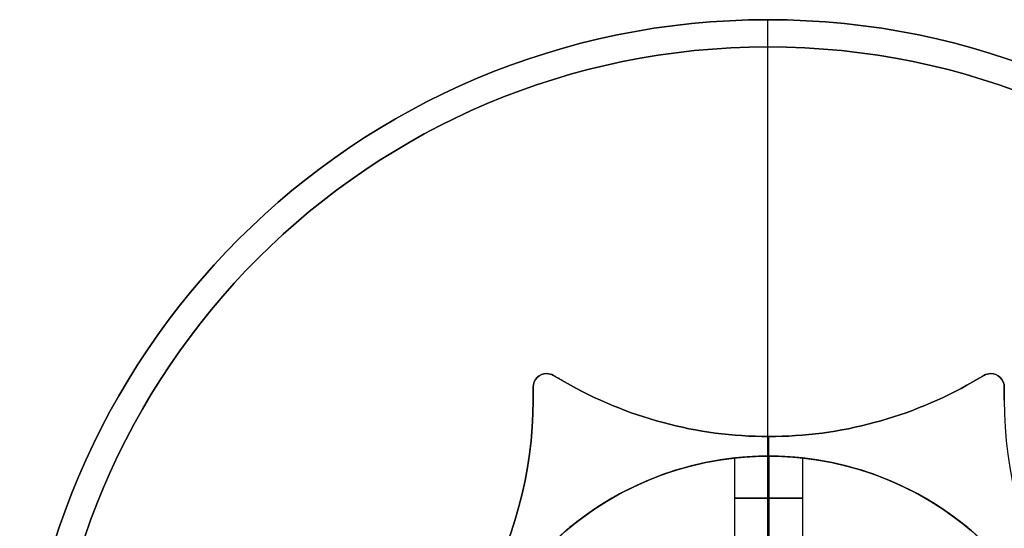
# Model space of a CAD drawing. Header units: millimetres. Extents: x -27.5 to 27.5, y -27.5 to 27.5.
# Tile 5 of 6: x -27.5 to 8.7, y 8.8 to 27.5. Entities that reach past the tile are written whole.
import ezdxf

# ---------------------------------------------------------------- set-up
doc = ezdxf.new("R2010")
doc.units = ezdxf.units.MM
for name, color, linetype in [('Capa 01', 7, 'Continuous'), ('Layer 01', 7, 'Continuous'), ('LUZ', 7, 'Continuous'), ('METAL NEGRO', 7, 'Continuous')]:
    doc.layers.add(name, color=color, linetype=linetype)

# ---------------------------------------------------------------- blocks, each defined once
blk = doc.blocks.new('Block 11')
at = {"layer": 'Layer 01'}
for p, q in [((-4435.468, 260.94, 2649.758), (-4435.468, 263.965, 2649.758)), ((-4434.218, 261.033, 2647.258), (-4434.218, 264.033, 2647.258)), ((-4432.968, 260.94, 2649.758), (-4432.968, 263.965, 2649.758))]:
    blk.add_line(p, q, dxfattribs=at)
for centre, start, end in [((-4434.218, 252.533, 2647.258), 90, 270), ((-4434.218, 252.533, 2652.508), 90, 180), ((-4434.218, 252.533, 2649.883), 96.2088, 263.7912), ((-4434.218, 252.533, 2652.508), 360, 90), ((-4434.218, 252.533, 2647.258), 270, 90), ((-4434.218, 252.533, 2649.883), 276.2083, 83.7914)]:
    blk.add_arc(centre, 11.5, start, end, dxfattribs=at)
at = {"layer": 'Layer 01', "extrusion": (0, 0, -1)}
for centre, start, end in [((4434.218, 252.533, -2652.508), 0, 90), ((4434.218, 252.533, -2647.258), 270, 90), ((4434.218, 252.533, -2652.508), 90, 180), ((4434.218, 252.533, -2647.258), 90, 270)]:
    blk.add_arc(centre, 11.5, start, end, dxfattribs=at)
at = {"layer": 'Layer 01', "extrusion": (0, 1, 0)}
for start, end in [(270, 90), (90, 270)]:
    blk.add_arc((4434.218, 2649.758, 262.487), 1.25, start, end, dxfattribs=at)
at = {"layer": 'Layer 01'}
for points, knots in [([(-4434.218, 264.033, 2651.008), (-4434.381, 264.033, 2651.008), (-4434.546, 264.029, 2650.976), (-4434.847, 264.017, 2650.851), (-4434.986, 264.008, 2650.758), (-4435.217, 263.99, 2650.528), (-4435.31, 263.981, 2650.389), (-4435.435, 263.968, 2650.087), (-4435.468, 263.965, 2649.924), (-4435.468, 263.965, 2649.594), (-4435.436, 263.968, 2649.432), (-4435.311, 263.981, 2649.129), (-4435.218, 263.99, 2648.99), (-4434.988, 264.008, 2648.76), (-4434.848, 264.016, 2648.667), (-4434.548, 264.029, 2648.542), (-4434.384, 264.033, 2648.508), (-4434.218, 264.033, 2648.508)], [0, 0, 0, 0, 0.494393, 0.494393, 0.988786, 0.988786, 1.483179, 1.483179, 1.977572, 1.977572, 2.471965, 2.471965, 2.966358, 2.966358, 3.460751, 3.460751, 3.955144, 3.955144, 3.955144, 3.955144]), ([(-4434.218, 264.033, 2651.008), (-4434.381, 264.033, 2651.008), (-4434.546, 264.029, 2650.976), (-4434.847, 264.017, 2650.851), (-4434.986, 264.008, 2650.758), (-4435.217, 263.99, 2650.528), (-4435.31, 263.981, 2650.389), (-4435.435, 263.968, 2650.087), (-4435.468, 263.965, 2649.924), (-4435.468, 263.965, 2649.594), (-4435.436, 263.968, 2649.432), (-4435.311, 263.981, 2649.129), (-4435.218, 263.99, 2648.99), (-4434.988, 264.008, 2648.76), (-4434.848, 264.016, 2648.667), (-4434.548, 264.029, 2648.542), (-4434.384, 264.033, 2648.508), (-4434.218, 264.033, 2648.508)], [-3.955144, -3.955144, -3.955144, -3.955144, -3.460751, -3.460751, -2.966358, -2.966358, -2.471965, -2.471965, -1.977572, -1.977572, -1.483179, -1.483179, -0.988786, -0.988786, -0.494393, -0.494393, 0, 0, 0, 0]), ([(-4434.218, 264.033, 2648.508), (-4434.053, 264.033, 2648.508), (-4433.891, 264.029, 2648.541), (-4433.588, 264.016, 2648.666), (-4433.449, 264.008, 2648.759), (-4433.219, 263.99, 2648.99), (-4433.126, 263.981, 2649.129), (-4433.001, 263.968, 2649.43), (-4432.968, 263.965, 2649.595), (-4432.968, 263.965, 2649.839), (-4432.976, 263.965, 2649.922), (-4433.008, 263.969, 2650.083), (-4433.032, 263.971, 2650.161), (-4433.126, 263.981, 2650.388), (-4433.218, 263.99, 2650.525), (-4433.451, 264.008, 2650.759), (-4433.588, 264.016, 2650.85), (-4433.815, 264.026, 2650.944), (-4433.893, 264.028, 2650.968), (-4434.054, 264.032, 2651), (-4434.137, 264.033, 2651.008), (-4434.218, 264.033, 2651.008)], [-3.950447, -3.950447, -3.950447, -3.950447, -3.456641, -3.456641, -2.962835, -2.962835, -2.469029, -2.469029, -1.975223, -1.975223, -1.728321, -1.728321, -1.481418, -1.481418, -0.987612, -0.987612, -0.493806, -0.493806, -0.246903, -0.246903, 0, 0, 0, 0]), ([(-4434.218, 264.033, 2648.508), (-4434.053, 264.033, 2648.508), (-4433.891, 264.029, 2648.541), (-4433.588, 264.016, 2648.666), (-4433.449, 264.008, 2648.759), (-4433.219, 263.99, 2648.99), (-4433.126, 263.981, 2649.129), (-4433.001, 263.968, 2649.43), (-4432.968, 263.965, 2649.595), (-4432.968, 263.965, 2649.839), (-4432.976, 263.965, 2649.922), (-4433.008, 263.969, 2650.083), (-4433.032, 263.971, 2650.161), (-4433.126, 263.981, 2650.388), (-4433.218, 263.99, 2650.525), (-4433.451, 264.008, 2650.759), (-4433.588, 264.016, 2650.85), (-4433.815, 264.026, 2650.944), (-4433.893, 264.028, 2650.968), (-4434.054, 264.032, 2651), (-4434.137, 264.033, 2651.008), (-4434.218, 264.033, 2651.008)], [0, 0, 0, 0, 0.493806, 0.493806, 0.987612, 0.987612, 1.481418, 1.481418, 1.975223, 1.975223, 2.222126, 2.222126, 2.469029, 2.469029, 2.962835, 2.962835, 3.456641, 3.456641, 3.703544, 3.703544, 3.950447, 3.950447, 3.950447, 3.950447])]:
    blk.add_open_spline(points, degree=3, knots=knots, dxfattribs=at)
for points in [[(-4434.218, 264.033, 2651.008), (-4434.218, 261.033, 2651.008)], [(-4434.218, 261.033, 2648.508), (-4434.218, 264.033, 2648.508)], [(-4434.218, 264.033, 2652.508), (-4434.218, 264.033, 2651.008)], [(-4434.218, 264.033, 2648.508), (-4434.218, 264.033, 2647.258)], [(-4434.218, 264.033, 2647.258), (-4434.218, 264.033, 2648.508)], [(-4434.218, 264.033, 2651.008), (-4434.218, 264.033, 2652.508)], [(-4434.218, 264.033, 2648.508), (-4434.218, 261.033, 2648.508)], [(-4434.218, 261.033, 2651.008), (-4434.218, 264.033, 2651.008)]]:
    blk.add_open_spline(points, degree=1, dxfattribs=at)
blk.add_rational_spline([(-4434.218, 264.033, 2652.508), (-4434.218, 264.033, 2661.941), (-4434.218, 254.783, 2663.786)], [1, 0.746414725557, 0.931934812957], degree=2, dxfattribs=at)

msp = doc.modelspace()

# ---------------------------------------------------------------- linework, layer by layer
at = {"layer": 'Capa 01'}
for p, q in [((-0.029, 27.533, 1111.75), (-0.029, 27.533, 926.75)), ((-0.029, 26.533, 1111.75), (-0.029, 27.533, 1111.75)), ((-0.029, 6.033, 926.75), (-0.029, 27.533, 926.75)), ((-0.029, 26.533, 1111.75), (-0.029, 26.533, 927.75)), ((-0.029, 5.033, 927.75), (-0.029, 26.533, 927.75))]:
    msp.add_line(p, q, dxfattribs=at)
at = {"layer": 'Capa 01', "extrusion": (0, 0, -1)}
for centre, radius in [((0.029, 0.033, -1111.75), 27.5), ((0.029, 0.033, -1019.25), 27.5), ((0.029, 0.033, -1111.75), 26.5), ((0.029, 0.033, -1019.75), 26.5)]:
    msp.add_arc(centre, radius, 0, 180, dxfattribs=at)
at = {"layer": 'Capa 01'}
for centre, radius in [((-0.029, 0.033, 926.75), 27.5), ((-0.029, 0.033, 927.75), 26.5)]:
    msp.add_arc(centre, radius, 0, 180, dxfattribs=at)
at = {"layer": 'LUZ'}
for p, q in [((-7.91, 14.467, 316.75), (-7.5, 14.23, 316.75)), ((-7.705, 14.349, 616.75), (-7.705, 14.349, 16.75)), ((7.5, 14.23, 316.75), (7.91, 14.467, 316.75)), ((7.705, 14.349, 616.75), (7.705, 14.349, 16.75)), ((-8.66, 14.034, 316.75), (-8.66, 13.56, 316.75)), ((-8.66, 13.797, 16.75), (-8.66, 13.797, 616.75)), ((8.66, 13.56, 316.75), (8.66, 14.034, 316.75)), ((8.66, 13.797, 16.75), (8.66, 13.797, 616.75)), ((0, 8.4, 16.75), (0, 12.221, 16.75)), ((0, 8.4, 616.75), (0, 12.221, 616.75))]:
    msp.add_line(p, q, dxfattribs=at)
for centre, radius, start, end in [((-8.16, 14.034, 616.75), 0.5, 90, 180), ((-8.16, 14.034, 16.75), 0.5, 60, 90), ((8.16, 14.034, 616.75), 0.5, 90, 120), ((8.16, 14.034, 16.75), 0.5, 0, 90), ((0, 27.221, 16.75), 15, 240, 270), ((0, 27.221, 316.75), 15, 240, 270), ((0, 27.221, 16.75), 15, 270, 300), ((0, 27.221, 316.75), 15, 270, 300), ((-23.66, 13.56, 16.75), 15, 300, 0), ((-23.66, 13.56, 316.75), 15, 300, 0), ((23.66, 13.56, 16.75), 15, 180, 240), ((23.66, 13.56, 316.75), 15, 180, 240)]:
    msp.add_arc(centre, radius, start, end, dxfattribs=at)
at = {"layer": 'LUZ', "extrusion": (0, 0, -1)}
for centre, radius, start, end in [((8.16, 14.034, -16.75), 0.5, 0, 90), ((8.16, 14.034, -316.75), 0.5, 0, 90), ((8.16, 14.034, -616.75), 0.5, 90, 120), ((8.16, 14.034, -316.75), 0.5, 90, 120), ((-8.16, 14.034, -16.75), 0.5, 60, 90), ((-8.16, 14.034, -316.75), 0.5, 60, 90), ((-8.16, 14.034, -616.75), 0.5, 90, 180), ((-8.16, 14.034, -316.75), 0.5, 90, 180), ((0, 27.221, -616.75), 15, 270, 300), ((0, 27.221, -616.75), 15, 240, 270), ((23.66, 13.56, -616.75), 15, 180, 240)]:
    msp.add_arc(centre, radius, start, end, dxfattribs=at)
at = {"layer": 'LUZ'}
for points in [[(-8.16, 14.534, 16.75), (-8.16, 14.534, 616.75)], [(8.16, 14.534, 16.75), (8.16, 14.534, 616.75)], [(-7.91, 14.467, 616.75), (-7.91, 14.467, 16.75)], [(-7.5, 14.23, 616.75), (-7.91, 14.467, 616.75)], [(-7.91, 14.467, 16.75), (-7.5, 14.23, 16.75)], [(-7.5, 14.23, 616.75), (-7.5, 14.23, 16.75)], [(7.91, 14.467, 16.75), (7.5, 14.23, 16.75)], [(7.5, 14.23, 616.75), (7.91, 14.467, 616.75)], [(7.5, 14.23, 16.75), (7.5, 14.23, 616.75)], [(7.91, 14.467, 616.75), (7.91, 14.467, 16.75)], [(-8.66, 14.034, 616.75), (-8.66, 14.034, 16.75)], [(-8.66, 14.034, 16.75), (-8.66, 13.56, 16.75)], [(-8.66, 13.56, 616.75), (-8.66, 14.034, 616.75)], [(8.66, 14.034, 616.75), (8.66, 14.034, 16.75)], [(8.66, 14.034, 616.75), (8.66, 13.56, 616.75)], [(8.66, 13.56, 16.75), (8.66, 14.034, 16.75)], [(-8.66, 13.56, 16.75), (-8.66, 13.56, 616.75)], [(8.66, 13.56, 616.75), (8.66, 13.56, 16.75)], [(0, 12.221, 16.75), (0, 12.221, 616.75)]]:
    msp.add_open_spline(points, degree=1, dxfattribs=at)
at = {"layer": 'METAL NEGRO'}
for p, q in [((-1.25, 8.408, 14.25), (-1.25, 11.432, 14.25)), ((0, 8.5, 16.75), (0, 11.5, 16.75)), ((1.25, 8.408, 14.25), (1.25, 11.432, 14.25))]:
    msp.add_line(p, q, dxfattribs=at)
at = {"layer": 'METAL NEGRO', "extrusion": (0, 0, -1)}
for centre, start, end in [((0, 0, -11.5), 0, 90), ((0, 0, -14.125), 276.2088, 83.7912), ((0, 0, -16.75), 90, 270), ((0, 0, -14.125), 96.2083, 263.7914)]:
    msp.add_arc(centre, 11.5, start, end, dxfattribs=at)
at = {"layer": 'METAL NEGRO'}
for centre, start, end in [((0, 0, 16.75), 90, 270), ((0, 0, 11.5), 0, 90)]:
    msp.add_arc(centre, 11.5, start, end, dxfattribs=at)
at = {"layer": 'METAL NEGRO', "extrusion": (0, 1, 0)}
for start, end in [(270, 90), (90, 270)]:
    msp.add_arc((0, 14.25, 9.954), 1.25, start, end, dxfattribs=at)
at = {"layer": 'METAL NEGRO'}
for points, knots in [([(0, 11.5, 15.5), (-0.163, 11.5, 15.5), (-0.328, 11.496, 15.467), (-0.629, 11.484, 15.343), (-0.768, 11.475, 15.25), (-0.999, 11.457, 15.019), (-1.091, 11.448, 14.881), (-1.217, 11.436, 14.578), (-1.25, 11.432, 14.416), (-1.25, 11.432, 14.086), (-1.218, 11.436, 13.923), (-1.092, 11.448, 13.621), (-1, 11.457, 13.482), (-0.769, 11.475, 13.251), (-0.63, 11.484, 13.158), (-0.329, 11.496, 13.033), (-0.165, 11.5, 13), (0, 11.5, 13)], [0, 0, 0, 0, 0.494393, 0.494393, 0.988786, 0.988786, 1.483179, 1.483179, 1.977572, 1.977572, 2.471965, 2.471965, 2.966358, 2.966358, 3.460751, 3.460751, 3.955144, 3.955144, 3.955144, 3.955144]), ([(0, 11.5, 13), (0.165, 11.5, 13), (0.328, 11.496, 13.033), (0.63, 11.484, 13.158), (0.769, 11.475, 13.251), (0.999, 11.457, 13.482), (1.092, 11.448, 13.621), (1.217, 11.436, 13.922), (1.25, 11.432, 14.086), (1.25, 11.432, 14.331), (1.242, 11.433, 14.414), (1.21, 11.436, 14.574), (1.186, 11.439, 14.652), (1.092, 11.448, 14.879), (1.001, 11.457, 15.017), (0.767, 11.475, 15.25), (0.63, 11.484, 15.342), (0.403, 11.493, 15.436), (0.325, 11.496, 15.46), (0.165, 11.499, 15.492), (0.082, 11.5, 15.5), (0, 11.5, 15.5)], [0, 0, 0, 0, 0.493806, 0.493806, 0.987612, 0.987612, 1.481418, 1.481418, 1.975223, 1.975223, 2.222126, 2.222126, 2.469029, 2.469029, 2.962835, 2.962835, 3.456641, 3.456641, 3.703544, 3.703544, 3.950447, 3.950447, 3.950447, 3.950447])]:
    msp.add_open_spline(points, degree=3, knots=knots, dxfattribs=at)
for points in [[(0, 11.5, 13), (0, 8.5, 13)], [(0, 8.5, 15.5), (0, 11.5, 15.5)], [(0, 11.5, 15.5), (0, 11.5, 16.75)], [(0, 11.5, 11.5), (0, 11.5, 13)]]:
    msp.add_open_spline(points, degree=1, dxfattribs=at)
msp.add_rational_spline([(0, 0), (0, 11.5), (0, 11.5, 11.5)], [1, 0.707106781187, 1], degree=2, dxfattribs=at)

# ---------------------------------------------------------------- block references
msp.add_blockref('Block 11', (4434.218, -252.533, -2030.508), dxfattribs=at)

doc.saveas('drawing.dxf')
